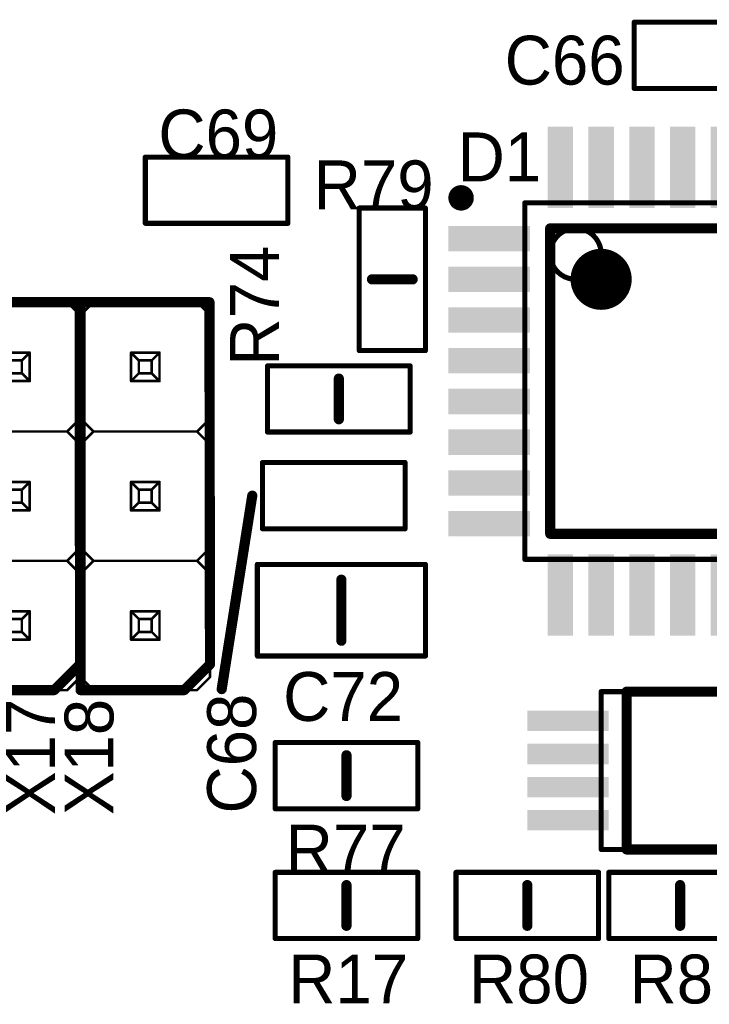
# Model space of a CAD drawing. Extents: x 155 to 301, y 140 to 255.
# Tile 7 of 17: x 174 to 187, y 181 to 201. Entities that reach past the tile are written whole.
import ezdxf

# ---------------------------------------------------------------- set-up
doc = ezdxf.new("R2010")
doc.units = 0
for name, color, linetype in [('Top_Assy', 10, 'CONTINUOUS'), ('Top_Assy_SMD', 27, 'CONTINUOUS'), ('Top_Attr', 23, 'CONTINUOUS'), ('Top_Attr_SMD', 25, 'CONTINUOUS'), ('Top_Silk', 6, 'CONTINUOUS')]:
    doc.layers.add(name, color=color, linetype=linetype)

# ---------------------------------------------------------------- blocks, each defined once
blk = doc.blocks.new('UNIT_DISC')
at = {"linetype": 'CONTINUOUS', "const_width": 0.5}
blk.add_lwpolyline([(0.25, 0, 1), (-0.25, 0, 1)], format="xyb", close=True, dxfattribs=at)
blk = doc.blocks.new('CAPC2012X150N_4932')
at = {"layer": 'Top_Assy_SMD', "linetype": 'CONTINUOUS', "const_width": 0.1}
for points in [[(181.8, 189.9), (178.5, 189.9)], [(178.5, 189.9), (178.5, 188.1)], [(181.8, 188.1), (181.8, 189.9)], [(178.5, 188.1), (181.8, 188.1)]]:
    blk.add_lwpolyline(points, dxfattribs=at)
at = {"layer": 'Top_Silk', "linetype": 'CONTINUOUS', "const_width": 0.2}
blk.add_lwpolyline([(180.15, 189.6), (180.15, 188.4)], dxfattribs=at)
at = {"layer": 'Top_Assy_SMD', "xscale": 0.1, "yscale": 0.1, "zscale": 0.1}
for p in [(178.5, 189.9), (178.5, 189.9), (181.8, 189.9), (181.8, 189.9), (178.5, 188.1), (178.5, 188.1), (181.8, 188.1), (181.8, 188.1)]:
    blk.add_blockref('UNIT_DISC', p, dxfattribs=at)
at = {"layer": 'Top_Silk', "xscale": 0.2, "yscale": 0.2, "zscale": 0.2}
for p in [(180.15, 189.6), (180.15, 188.4)]:
    blk.add_blockref('UNIT_DISC', p, dxfattribs=at)
blk = doc.blocks.new('C72')
blk.add_blockref('CAPC2012X150N_4932', (0, 0))
at = {"layer": 'Top_Attr_SMD'}
blk.add_text('C72', height=0.96, dxfattribs=at).set_placement((179.00625, 186.825))
blk = doc.blocks.new('RESC1608X55N_4954')
at = {"layer": 'Top_Assy_SMD', "linetype": 'CONTINUOUS', "const_width": 0.1}
for points in [[(181.65, 186.4), (178.85, 186.4)], [(178.85, 186.4), (178.85, 185.1)], [(181.65, 185.1), (181.65, 186.4)], [(178.85, 185.1), (181.65, 185.1)]]:
    blk.add_lwpolyline(points, dxfattribs=at)
at = {"layer": 'Top_Silk', "linetype": 'CONTINUOUS', "const_width": 0.2}
blk.add_lwpolyline([(180.25, 186.15), (180.25, 185.35)], dxfattribs=at)
at = {"layer": 'Top_Assy_SMD', "xscale": 0.1, "yscale": 0.1, "zscale": 0.1}
for p in [(178.85, 186.4), (178.85, 186.4), (181.65, 186.4), (181.65, 186.4), (178.85, 185.1), (178.85, 185.1), (181.65, 185.1), (181.65, 185.1)]:
    blk.add_blockref('UNIT_DISC', p, dxfattribs=at)
at = {"layer": 'Top_Silk', "xscale": 0.2, "yscale": 0.2, "zscale": 0.2}
for p in [(180.25, 186.15), (180.25, 185.35)]:
    blk.add_blockref('UNIT_DISC', p, dxfattribs=at)
blk = doc.blocks.new('R77')
blk.add_blockref('RESC1608X55N_4954', (0, 0))
at = {"layer": 'Top_Attr_SMD'}
blk.add_text('R77', height=0.96, dxfattribs=at).set_placement((179.05625, 183.825))
blk = doc.blocks.new('RESC1608X55N_4978')
at = {"layer": 'Top_Assy_SMD', "linetype": 'CONTINUOUS', "const_width": 0.1}
for points in [[(181.5, 193.8), (178.7, 193.8)], [(178.7, 193.8), (178.7, 192.5)], [(181.5, 192.5), (181.5, 193.8)], [(178.7, 192.5), (181.5, 192.5)]]:
    blk.add_lwpolyline(points, dxfattribs=at)
at = {"layer": 'Top_Silk', "linetype": 'CONTINUOUS', "const_width": 0.2}
blk.add_lwpolyline([(180.1, 193.55), (180.1, 192.75)], dxfattribs=at)
at = {"layer": 'Top_Assy_SMD', "xscale": 0.1, "yscale": 0.1, "zscale": 0.1}
for p in [(178.7, 193.8), (178.7, 193.8), (181.5, 193.8), (181.5, 193.8), (178.7, 192.5), (178.7, 192.5), (181.5, 192.5), (181.5, 192.5)]:
    blk.add_blockref('UNIT_DISC', p, dxfattribs=at)
at = {"layer": 'Top_Silk', "xscale": 0.2, "yscale": 0.2, "zscale": 0.2}
for p in [(180.1, 193.55), (180.1, 192.75)]:
    blk.add_blockref('UNIT_DISC', p, dxfattribs=at)
blk = doc.blocks.new('R74')
blk.add_blockref('RESC1608X55N_4978', (0, 0))
at = {"layer": 'Top_Attr_SMD'}
blk.add_text('R74', height=0.96, rotation=90, dxfattribs=at).set_placement((178.925, 193.80625))
blk = doc.blocks.new('CAPC1608X90N_5129')
at = {"layer": 'Top_Assy_SMD', "linetype": 'CONTINUOUS', "const_width": 0.1}
for points in [[(185.9, 200.55), (185.9, 199.25)], [(188.7, 200.55), (185.9, 200.55)], [(188.7, 199.25), (188.7, 200.55)], [(185.9, 199.25), (188.7, 199.25)]]:
    blk.add_lwpolyline(points, dxfattribs=at)
at = {"layer": 'Top_Assy_SMD', "xscale": 0.1, "yscale": 0.1, "zscale": 0.1}
for p in [(185.9, 200.55), (185.9, 200.55), (188.7, 200.55), (188.7, 200.55), (185.9, 199.25), (185.9, 199.25), (188.7, 199.25), (188.7, 199.25)]:
    blk.add_blockref('UNIT_DISC', p, dxfattribs=at)
blk = doc.blocks.new('C66')
blk.add_blockref('CAPC1608X90N_5129', (0, 0))
at = {"layer": 'Top_Attr_SMD'}
blk.add_text('C66', height=0.96, dxfattribs=at).set_placement((183.35625, 199.325))
blk = doc.blocks.new('RESC1608X55N_5908')
at = {"layer": 'Top_Assy_SMD', "linetype": 'CONTINUOUS', "const_width": 0.1}
for points in [[(181.65, 183.85), (178.85, 183.85)], [(178.85, 183.85), (178.85, 182.55)], [(181.65, 182.55), (181.65, 183.85)], [(178.85, 182.55), (181.65, 182.55)]]:
    blk.add_lwpolyline(points, dxfattribs=at)
at = {"layer": 'Top_Silk', "linetype": 'CONTINUOUS', "const_width": 0.2}
blk.add_lwpolyline([(180.25, 182.8), (180.25, 183.6)], dxfattribs=at)
at = {"layer": 'Top_Assy_SMD', "xscale": 0.1, "yscale": 0.1, "zscale": 0.1}
for p in [(178.85, 183.85), (178.85, 183.85), (181.65, 183.85), (181.65, 183.85), (178.85, 182.55), (178.85, 182.55), (181.65, 182.55), (181.65, 182.55)]:
    blk.add_blockref('UNIT_DISC', p, dxfattribs=at)
at = {"layer": 'Top_Silk', "xscale": 0.2, "yscale": 0.2, "zscale": 0.2}
for p in [(180.25, 183.6), (180.25, 182.8)]:
    blk.add_blockref('UNIT_DISC', p, dxfattribs=at)
blk = doc.blocks.new('R17')
blk.add_blockref('RESC1608X55N_5908', (0, 0))
at = {"layer": 'Top_Attr_SMD'}
blk.add_text('R17', height=0.96, dxfattribs=at).set_placement((179.10625, 181.275))
blk = doc.blocks.new('CAPC1608X90N_5990')
at = {"layer": 'Top_Assy_SMD', "linetype": 'CONTINUOUS', "const_width": 0.1}
for points in [[(176.3, 197.9), (176.3, 196.6)], [(179.1, 197.9), (176.3, 197.9)], [(179.1, 196.6), (179.1, 197.9)], [(176.3, 196.6), (179.1, 196.6)]]:
    blk.add_lwpolyline(points, dxfattribs=at)
at = {"layer": 'Top_Assy_SMD', "xscale": 0.1, "yscale": 0.1, "zscale": 0.1}
for p in [(176.3, 197.9), (176.3, 197.9), (179.1, 197.9), (179.1, 197.9), (176.3, 196.6), (176.3, 196.6), (179.1, 196.6), (179.1, 196.6)]:
    blk.add_blockref('UNIT_DISC', p, dxfattribs=at)
blk = doc.blocks.new('C69')
blk.add_blockref('CAPC1608X90N_5990', (0, 0))
at = {"layer": 'Top_Attr_SMD'}
blk.add_text('C69', height=0.96, dxfattribs=at).set_placement((176.55625, 197.875))
blk = doc.blocks.new('RESC1608X55N_6033')
at = {"layer": 'Top_Assy_SMD', "linetype": 'CONTINUOUS', "const_width": 0.1}
for points in [[(180.5, 196.9), (180.5, 194.1)], [(181.8, 196.9), (180.5, 196.9)], [(181.8, 194.1), (181.8, 196.9)], [(180.5, 194.1), (181.8, 194.1)]]:
    blk.add_lwpolyline(points, dxfattribs=at)
at = {"layer": 'Top_Silk', "linetype": 'CONTINUOUS', "const_width": 0.2}
blk.add_lwpolyline([(180.75, 195.5), (181.55, 195.5)], dxfattribs=at)
at = {"layer": 'Top_Assy_SMD', "xscale": 0.1, "yscale": 0.1, "zscale": 0.1}
for p in [(180.5, 196.9), (180.5, 196.9), (181.8, 196.9), (181.8, 196.9), (180.5, 194.1), (180.5, 194.1), (181.8, 194.1), (181.8, 194.1)]:
    blk.add_blockref('UNIT_DISC', p, dxfattribs=at)
at = {"layer": 'Top_Silk', "xscale": 0.2, "yscale": 0.2, "zscale": 0.2}
for p in [(180.75, 195.5), (181.55, 195.5)]:
    blk.add_blockref('UNIT_DISC', p, dxfattribs=at)
blk = doc.blocks.new('R79')
blk.add_blockref('RESC1608X55N_6033', (0, 0))
at = {"layer": 'Top_Attr_SMD'}
blk.add_text('R79', height=0.96, dxfattribs=at).set_placement((179.60625, 196.875))
blk = doc.blocks.new('RESC1608X55N_6146')
at = {"layer": 'Top_Assy_SMD', "linetype": 'CONTINUOUS', "const_width": 0.1}
for points in [[(188.2, 183.85), (185.4, 183.85)], [(185.4, 183.85), (185.4, 182.55)], [(188.2, 182.55), (188.2, 183.85)], [(185.4, 182.55), (188.2, 182.55)]]:
    blk.add_lwpolyline(points, dxfattribs=at)
at = {"layer": 'Top_Silk', "linetype": 'CONTINUOUS', "const_width": 0.2}
blk.add_lwpolyline([(186.8, 182.8), (186.8, 183.6)], dxfattribs=at)
at = {"layer": 'Top_Assy_SMD', "xscale": 0.1, "yscale": 0.1, "zscale": 0.1}
for p in [(185.4, 183.85), (185.4, 183.85), (188.2, 183.85), (188.2, 183.85), (185.4, 182.55), (185.4, 182.55), (188.2, 182.55), (188.2, 182.55)]:
    blk.add_blockref('UNIT_DISC', p, dxfattribs=at)
at = {"layer": 'Top_Silk', "xscale": 0.2, "yscale": 0.2, "zscale": 0.2}
for p in [(186.8, 183.6), (186.8, 182.8)]:
    blk.add_blockref('UNIT_DISC', p, dxfattribs=at)
blk = doc.blocks.new('R81')
blk.add_blockref('RESC1608X55N_6146', (0, 0))
at = {"layer": 'Top_Attr_SMD'}
blk.add_text('R81', height=0.96, dxfattribs=at).set_placement((185.80625, 181.275))
blk = doc.blocks.new('HSM_C2100_03AS_7002')
at = {"layer": 'Top_Assy', "linetype": 'CONTINUOUS', "const_width": 0.05}
for points in [[(172.48, 194.796), (172.734, 195.05)], [(174.766, 195.05), (172.734, 195.05)], [(174.766, 195.05), (175.02, 194.796)], [(172.48, 194.796), (172.48, 192.764)], [(175.02, 194.796), (175.02, 192.764)], [(173.4706, 193.5006), (173.4706, 194.0594)], [(173.4706, 194.0594), (174.0294, 194.0594)], [(173.623, 193.907), (173.4706, 194.0594)], [(174.0294, 194.0594), (173.877, 193.907)], [(174.0294, 194.0594), (174.0294, 193.5006)], [(173.623, 193.907), (173.877, 193.907)], [(173.623, 193.653), (173.623, 193.907)], [(173.877, 193.907), (173.877, 193.653)], [(173.623, 193.653), (173.4706, 193.5006)], [(173.877, 193.653), (173.623, 193.653)], [(174.0294, 193.5006), (173.877, 193.653)], [(174.0294, 193.5006), (173.4706, 193.5006)], [(172.48, 192.764), (172.734, 192.51)], [(175.02, 192.764), (174.766, 192.51)], [(172.48, 192.256), (172.734, 192.51)], [(174.766, 192.51), (172.734, 192.51)], [(174.766, 192.51), (175.02, 192.256)], [(172.48, 192.256), (172.48, 190.224)], [(175.02, 192.256), (175.02, 190.224)], [(173.4706, 191.5194), (174.0294, 191.5194)], [(173.623, 191.367), (173.4706, 191.5194)], [(173.4706, 190.9606), (173.4706, 191.5194)], [(174.0294, 191.5194), (173.877, 191.367)], [(174.0294, 191.5194), (174.0294, 190.9606)], [(173.623, 191.367), (173.877, 191.367)], [(173.623, 191.113), (173.623, 191.367)], [(173.877, 191.367), (173.877, 191.113)], [(173.623, 191.113), (173.4706, 190.9606)], [(173.877, 191.113), (173.623, 191.113)], [(174.0294, 190.9606), (173.877, 191.113)], [(174.0294, 190.9606), (173.4706, 190.9606)], [(172.48, 190.224), (172.734, 189.97)], [(175.02, 190.224), (174.766, 189.97)], [(172.48, 189.716), (172.734, 189.97)], [(174.766, 189.97), (172.734, 189.97)], [(174.766, 189.97), (175.02, 189.716)], [(172.48, 189.716), (172.48, 187.684)], [(175.02, 189.716), (175.02, 187.684)], [(173.4706, 188.9794), (174.0294, 188.9794)], [(173.623, 188.827), (173.4706, 188.9794)], [(173.4706, 188.4206), (173.4706, 188.9794)], [(174.0294, 188.9794), (173.877, 188.827)], [(174.0294, 188.9794), (174.0294, 188.4206)], [(173.623, 188.827), (173.877, 188.827)], [(173.623, 188.573), (173.623, 188.827)], [(173.877, 188.827), (173.877, 188.573)], [(173.623, 188.573), (173.4706, 188.4206)], [(173.877, 188.573), (173.623, 188.573)], [(174.0294, 188.4206), (173.877, 188.573)], [(174.0294, 188.4206), (173.4706, 188.4206)], [(172.48, 187.684), (172.734, 187.43)], [(175.02, 187.684), (174.766, 187.43)], [(172.734, 187.43), (174.766, 187.43)]]:
    blk.add_lwpolyline(points, dxfattribs=at)
at = {"layer": 'Top_Silk', "linetype": 'CONTINUOUS', "const_width": 0.2}
for points in [[(175.01, 195.05), (172.48, 195.05)], [(172.48, 187.43), (172.48, 195.05)], [(175.01, 195.05), (175.02, 187.938)], [(175.02, 187.938), (174.512, 187.43)], [(174.512, 187.43), (172.48, 187.43)]]:
    blk.add_lwpolyline(points, dxfattribs=at)
at = {"layer": 'Top_Assy', "xscale": 0.05, "yscale": 0.05, "zscale": 0.05}
for p in [(172.734, 195.05), (172.734, 195.05), (174.766, 195.05), (174.766, 195.05), (172.48, 194.796), (172.48, 194.796), (175.02, 194.796), (175.02, 194.796), (173.4706, 194.0594), (173.4706, 194.0594), (173.4706, 194.0594), (174.0294, 194.0594), (174.0294, 194.0594), (174.0294, 194.0594), (173.623, 193.907), (173.623, 193.907), (173.623, 193.907), (173.877, 193.907), (173.877, 193.907), (173.877, 193.907), (173.623, 193.653), (173.623, 193.653), (173.623, 193.653), (173.877, 193.653), (173.877, 193.653), (173.877, 193.653), (173.4706, 193.5006), (173.4706, 193.5006), (173.4706, 193.5006), (174.0294, 193.5006), (174.0294, 193.5006), (174.0294, 193.5006), (172.48, 192.764), (172.48, 192.764), (175.02, 192.764), (175.02, 192.764), (172.734, 192.51), (172.734, 192.51), (172.734, 192.51), (174.766, 192.51), (174.766, 192.51), (174.766, 192.51), (172.48, 192.256), (172.48, 192.256), (175.02, 192.256), (175.02, 192.256), (173.4706, 191.5194), (173.4706, 191.5194), (173.4706, 191.5194), (174.0294, 191.5194), (174.0294, 191.5194), (174.0294, 191.5194), (173.623, 191.367), (173.623, 191.367), (173.623, 191.367), (173.877, 191.367), (173.877, 191.367), (173.877, 191.367), (173.623, 191.113), (173.623, 191.113), (173.623, 191.113), (173.877, 191.113), (173.877, 191.113), (173.877, 191.113), (173.4706, 190.9606), (173.4706, 190.9606), (173.4706, 190.9606), (174.0294, 190.9606), (174.0294, 190.9606), (174.0294, 190.9606), (172.48, 190.224), (172.48, 190.224), (175.02, 190.224), (175.02, 190.224), (172.734, 189.97), (172.734, 189.97), (172.734, 189.97), (174.766, 189.97), (174.766, 189.97), (174.766, 189.97), (172.48, 189.716), (172.48, 189.716), (175.02, 189.716), (175.02, 189.716), (173.4706, 188.9794), (173.4706, 188.9794), (173.4706, 188.9794), (174.0294, 188.9794), (174.0294, 188.9794), (174.0294, 188.9794), (173.623, 188.827), (173.623, 188.827), (173.623, 188.827), (173.877, 188.827), (173.877, 188.827), (173.877, 188.827), (173.623, 188.573), (173.623, 188.573), (173.623, 188.573), (173.877, 188.573), (173.877, 188.573), (173.877, 188.573), (173.4706, 188.4206), (173.4706, 188.4206), (173.4706, 188.4206), (174.0294, 188.4206), (174.0294, 188.4206), (174.0294, 188.4206), (172.48, 187.684), (172.48, 187.684), (175.02, 187.684), (175.02, 187.684), (172.734, 187.43), (172.734, 187.43), (174.766, 187.43), (174.766, 187.43)]:
    blk.add_blockref('UNIT_DISC', p, dxfattribs=at)
at = {"layer": 'Top_Silk', "xscale": 0.2, "yscale": 0.2, "zscale": 0.2}
for p in [(172.48, 195.05), (172.48, 195.05), (175.01, 195.05), (175.01, 195.05), (175.02, 187.938), (175.02, 187.938), (172.48, 187.43), (172.48, 187.43), (174.512, 187.43), (174.512, 187.43)]:
    blk.add_blockref('UNIT_DISC', p, dxfattribs=at)
blk = doc.blocks.new('X17')
blk.add_blockref('HSM_C2100_03AS_7002', (0, 0))
at = {"layer": 'Top_Attr'}
blk.add_text('X17', height=0.96, rotation=90, dxfattribs=at).set_placement((174.525, 184.975))
blk = doc.blocks.new('CAPC1608X90N_7076')
at = {"layer": 'Top_Assy_SMD', "linetype": 'CONTINUOUS', "const_width": 0.1}
for points in [[(178.6, 191.9), (178.6, 190.6)], [(181.4, 191.9), (178.6, 191.9)], [(181.4, 190.6), (181.4, 191.9)], [(178.6, 190.6), (181.4, 190.6)]]:
    blk.add_lwpolyline(points, dxfattribs=at)
at = {"layer": 'Top_Assy_SMD', "xscale": 0.1, "yscale": 0.1, "zscale": 0.1}
for p in [(178.6, 191.9), (178.6, 191.9), (181.4, 191.9), (181.4, 191.9), (178.6, 190.6), (178.6, 190.6), (181.4, 190.6), (181.4, 190.6)]:
    blk.add_blockref('UNIT_DISC', p, dxfattribs=at)
blk = doc.blocks.new('C68')
blk.add_blockref('CAPC1608X90N_7076', (0, 0))
at = {"layer": 'Top_Attr_SMD'}
blk.add_text('C68', height=0.96, rotation=90, dxfattribs=at).set_placement((178.475, 185.00625))
blk = doc.blocks.new('RESC1608X55N_8422')
at = {"layer": 'Top_Assy_SMD', "linetype": 'CONTINUOUS', "const_width": 0.1}
for points in [[(185.2, 183.85), (182.4, 183.85)], [(182.4, 183.85), (182.4, 182.55)], [(185.2, 182.55), (185.2, 183.85)], [(182.4, 182.55), (185.2, 182.55)]]:
    blk.add_lwpolyline(points, dxfattribs=at)
at = {"layer": 'Top_Silk', "linetype": 'CONTINUOUS', "const_width": 0.2}
blk.add_lwpolyline([(183.8, 183.6), (183.8, 182.8)], dxfattribs=at)
at = {"layer": 'Top_Assy_SMD', "xscale": 0.1, "yscale": 0.1, "zscale": 0.1}
for p in [(182.4, 183.85), (182.4, 183.85), (185.2, 183.85), (185.2, 183.85), (182.4, 182.55), (182.4, 182.55), (185.2, 182.55), (185.2, 182.55)]:
    blk.add_blockref('UNIT_DISC', p, dxfattribs=at)
at = {"layer": 'Top_Silk', "xscale": 0.2, "yscale": 0.2, "zscale": 0.2}
for p in [(183.8, 183.6), (183.8, 182.8)]:
    blk.add_blockref('UNIT_DISC', p, dxfattribs=at)
blk = doc.blocks.new('R80')
blk.add_blockref('RESC1608X55N_8422', (0, 0))
at = {"layer": 'Top_Attr_SMD'}
blk.add_text('R80', height=0.96, dxfattribs=at).set_placement((182.65625, 181.275))
blk = doc.blocks.new('HSM_C2100_03AS_10015')
at = {"layer": 'Top_Assy', "linetype": 'CONTINUOUS', "const_width": 0.05}
for points in [[(175.03, 194.796), (175.284, 195.05)], [(177.316, 195.05), (175.284, 195.05)], [(177.316, 195.05), (177.57, 194.796)], [(175.03, 194.796), (175.03, 192.764)], [(177.57, 194.796), (177.57, 192.764)], [(176.0206, 193.5006), (176.0206, 194.0594)], [(176.0206, 194.0594), (176.5794, 194.0594)], [(176.173, 193.907), (176.0206, 194.0594)], [(176.5794, 194.0594), (176.427, 193.907)], [(176.5794, 194.0594), (176.5794, 193.5006)], [(176.173, 193.907), (176.427, 193.907)], [(176.173, 193.653), (176.173, 193.907)], [(176.427, 193.907), (176.427, 193.653)], [(176.173, 193.653), (176.0206, 193.5006)], [(176.427, 193.653), (176.173, 193.653)], [(176.5794, 193.5006), (176.427, 193.653)], [(176.5794, 193.5006), (176.0206, 193.5006)], [(175.03, 192.764), (175.284, 192.51)], [(177.57, 192.764), (177.316, 192.51)], [(175.03, 192.256), (175.284, 192.51)], [(177.316, 192.51), (175.284, 192.51)], [(177.316, 192.51), (177.57, 192.256)], [(175.03, 192.256), (175.03, 190.224)], [(177.57, 192.256), (177.57, 190.224)], [(176.0206, 191.5194), (176.5794, 191.5194)], [(176.173, 191.367), (176.0206, 191.5194)], [(176.0206, 190.9606), (176.0206, 191.5194)], [(176.5794, 191.5194), (176.427, 191.367)], [(176.5794, 191.5194), (176.5794, 190.9606)], [(176.173, 191.367), (176.427, 191.367)], [(176.173, 191.113), (176.173, 191.367)], [(176.427, 191.367), (176.427, 191.113)], [(176.173, 191.113), (176.0206, 190.9606)], [(176.427, 191.113), (176.173, 191.113)], [(176.5794, 190.9606), (176.427, 191.113)], [(176.5794, 190.9606), (176.0206, 190.9606)], [(175.03, 190.224), (175.284, 189.97)], [(177.57, 190.224), (177.316, 189.97)], [(175.03, 189.716), (175.284, 189.97)], [(177.316, 189.97), (175.284, 189.97)], [(177.316, 189.97), (177.57, 189.716)], [(175.03, 189.716), (175.03, 187.684)], [(177.57, 189.716), (177.57, 187.684)], [(176.0206, 188.9794), (176.5794, 188.9794)], [(176.173, 188.827), (176.0206, 188.9794)], [(176.0206, 188.4206), (176.0206, 188.9794)], [(176.5794, 188.9794), (176.427, 188.827)], [(176.5794, 188.9794), (176.5794, 188.4206)], [(176.173, 188.827), (176.427, 188.827)], [(176.173, 188.573), (176.173, 188.827)], [(176.427, 188.827), (176.427, 188.573)], [(176.173, 188.573), (176.0206, 188.4206)], [(176.427, 188.573), (176.173, 188.573)], [(176.5794, 188.4206), (176.427, 188.573)], [(176.5794, 188.4206), (176.0206, 188.4206)], [(175.03, 187.684), (175.284, 187.43)], [(177.57, 187.684), (177.316, 187.43)], [(175.284, 187.43), (177.316, 187.43)]]:
    blk.add_lwpolyline(points, dxfattribs=at)
at = {"layer": 'Top_Silk', "linetype": 'CONTINUOUS', "const_width": 0.2}
for points in [[(177.56, 195.05), (175.03, 195.05)], [(175.03, 187.43), (175.03, 195.05)], [(177.56, 195.05), (177.57, 187.938)], [(177.57, 187.938), (177.062, 187.43)], [(177.062, 187.43), (175.03, 187.43)]]:
    blk.add_lwpolyline(points, dxfattribs=at)
at = {"layer": 'Top_Assy', "xscale": 0.05, "yscale": 0.05, "zscale": 0.05}
for p in [(175.284, 195.05), (175.284, 195.05), (177.316, 195.05), (177.316, 195.05), (175.03, 194.796), (175.03, 194.796), (177.57, 194.796), (177.57, 194.796), (176.0206, 194.0594), (176.0206, 194.0594), (176.0206, 194.0594), (176.5794, 194.0594), (176.5794, 194.0594), (176.5794, 194.0594), (176.173, 193.907), (176.173, 193.907), (176.173, 193.907), (176.427, 193.907), (176.427, 193.907), (176.427, 193.907), (176.173, 193.653), (176.173, 193.653), (176.173, 193.653), (176.427, 193.653), (176.427, 193.653), (176.427, 193.653), (176.0206, 193.5006), (176.0206, 193.5006), (176.0206, 193.5006), (176.5794, 193.5006), (176.5794, 193.5006), (176.5794, 193.5006), (175.03, 192.764), (175.03, 192.764), (177.57, 192.764), (177.57, 192.764), (175.284, 192.51), (175.284, 192.51), (175.284, 192.51), (177.316, 192.51), (177.316, 192.51), (177.316, 192.51), (175.03, 192.256), (175.03, 192.256), (177.57, 192.256), (177.57, 192.256), (176.0206, 191.5194), (176.0206, 191.5194), (176.0206, 191.5194), (176.5794, 191.5194), (176.5794, 191.5194), (176.5794, 191.5194), (176.173, 191.367), (176.173, 191.367), (176.173, 191.367), (176.427, 191.367), (176.427, 191.367), (176.427, 191.367), (176.173, 191.113), (176.173, 191.113), (176.173, 191.113), (176.427, 191.113), (176.427, 191.113), (176.427, 191.113), (176.0206, 190.9606), (176.0206, 190.9606), (176.0206, 190.9606), (176.5794, 190.9606), (176.5794, 190.9606), (176.5794, 190.9606), (175.03, 190.224), (175.03, 190.224), (177.57, 190.224), (177.57, 190.224), (175.284, 189.97), (175.284, 189.97), (175.284, 189.97), (177.316, 189.97), (177.316, 189.97), (177.316, 189.97), (175.03, 189.716), (175.03, 189.716), (177.57, 189.716), (177.57, 189.716), (176.0206, 188.9794), (176.0206, 188.9794), (176.0206, 188.9794), (176.5794, 188.9794), (176.5794, 188.9794), (176.5794, 188.9794), (176.173, 188.827), (176.173, 188.827), (176.173, 188.827), (176.427, 188.827), (176.427, 188.827), (176.427, 188.827), (176.173, 188.573), (176.173, 188.573), (176.173, 188.573), (176.427, 188.573), (176.427, 188.573), (176.427, 188.573), (176.0206, 188.4206), (176.0206, 188.4206), (176.0206, 188.4206), (176.5794, 188.4206), (176.5794, 188.4206), (176.5794, 188.4206), (175.03, 187.684), (175.03, 187.684), (177.57, 187.684), (177.57, 187.684), (175.284, 187.43), (175.284, 187.43), (177.316, 187.43), (177.316, 187.43)]:
    blk.add_blockref('UNIT_DISC', p, dxfattribs=at)
at = {"layer": 'Top_Silk', "xscale": 0.2, "yscale": 0.2, "zscale": 0.2}
for p in [(175.03, 195.05), (175.03, 195.05), (177.56, 195.05), (177.56, 195.05), (177.57, 187.938), (177.57, 187.938), (175.03, 187.43), (175.03, 187.43), (177.062, 187.43), (177.062, 187.43)]:
    blk.add_blockref('UNIT_DISC', p, dxfattribs=at)
blk = doc.blocks.new('X18')
blk.add_blockref('HSM_C2100_03AS_10015', (0, 0))
at = {"layer": 'Top_Attr'}
blk.add_text('X18', height=0.96, rotation=90, dxfattribs=at).set_placement((175.675, 184.975))
blk = doc.blocks.new('TSOP65P640X120_8N_11102')
at = {"layer": 'Top_Assy_SMD', "linetype": 'CONTINUOUS', "const_width": 0.1}
for points in [[(185.25, 187.4), (185.25, 184.3)], [(189.75, 187.4), (185.25, 187.4)], [(189.75, 184.3), (189.75, 187.4)], [(185.25, 184.3), (189.75, 184.3)]]:
    blk.add_lwpolyline(points, dxfattribs=at)
blk.add_lwpolyline([(188.25, 185.3, 1), (189.25, 185.3, 1)], format="xyb", close=True, dxfattribs=at)
at = {"layer": 'Top_Silk', "linetype": 'CONTINUOUS', "const_width": 0.2}
for points in [[(185.75, 187.4), (185.75, 184.3)], [(189.25, 187.4), (185.75, 187.4)], [(189.25, 184.3), (189.25, 187.4)], [(185.75, 184.3), (189.25, 184.3)]]:
    blk.add_lwpolyline(points, dxfattribs=at)
at = {"layer": 'Top_Silk', "linetype": 'CONTINUOUS'}
for points, const_width in [([(187.95, 185.3, 1), (188.55, 185.3, 1)], 0.6), ([(190.775, 184.1, 1), (191.025, 184.1, 1)], 0.25)]:
    blk.add_lwpolyline(points, format="xyb", close=True, dxfattribs=dict(at, const_width=const_width))
at = {"layer": 'Top_Assy_SMD', "xscale": 0.1, "yscale": 0.1, "zscale": 0.1}
for p in [(185.25, 187.4), (185.25, 187.4), (189.75, 187.4), (189.75, 187.4), (185.25, 184.3), (185.25, 184.3), (189.75, 184.3), (189.75, 184.3)]:
    blk.add_blockref('UNIT_DISC', p, dxfattribs=at)
at = {"layer": 'Top_Silk', "xscale": 0.2, "yscale": 0.2, "zscale": 0.2}
for p in [(185.75, 187.4), (185.75, 187.4), (189.25, 187.4), (189.25, 187.4), (185.75, 184.3), (185.75, 184.3), (189.25, 184.3), (189.25, 184.3)]:
    blk.add_blockref('UNIT_DISC', p, dxfattribs=at)
blk = doc.blocks.new('SHAPE_SQ_629_157_0_0_0_0')
blk.add_solid([(-0.8, -0.2), (0.8, -0.2), (-0.8, 0.2), (0.8, 0.2)])
blk = doc.blocks.new('16x04a152')
at = {"layer": 'Top_Assy_SMD'}
blk.add_blockref('SHAPE_SQ_629_157_0_0_0_0', (0, 0), dxfattribs=at)
blk = doc.blocks.new('16x04a15')
at = {"layer": 'Top_Assy_SMD'}
blk.add_blockref('SHAPE_SQ_629_157_0_0_0_0', (0, 0), dxfattribs=at)
blk = doc.blocks.new('16x04a14')
at = {"layer": 'Top_Assy_SMD'}
blk.add_blockref('SHAPE_SQ_629_157_0_0_0_0', (0, 0), dxfattribs=at)
blk = doc.blocks.new('16x04a')
at = {"layer": 'Top_Assy_SMD'}
blk.add_blockref('SHAPE_SQ_629_157_0_0_0_0', (0, 0), dxfattribs=at)
blk = doc.blocks.new('16x04a81')
at = {"layer": 'Top_Assy_SMD'}
blk.add_blockref('SHAPE_SQ_629_157_0_0_0_0', (0, 0), dxfattribs=at)
blk = doc.blocks.new('D4')
blk.add_blockref('TSOP65P640X120_8N_11102', (0, 0))
at = {"rotation": 180}
for name, p in [('16x04a15', (184.6, 186.825)), ('16x04a152', (190.4, 186.825)), ('16x04a14', (184.6, 186.175)), ('16x04a152', (190.4, 186.175)), ('16x04a', (184.6, 185.525)), ('16x04a152', (190.4, 185.525)), ('16x04a81', (184.6, 184.875)), ('16x04a152', (190.4, 184.875))]:
    blk.add_blockref(name, p, dxfattribs=at)
at = {"layer": 'Top_Attr_SMD'}
blk.add_text('D4', height=0.96, dxfattribs=at).set_placement((189.93125, 187.125))
blk = doc.blocks.new('TQFP80P900X900X160_32N_11546')
at = {"layer": 'Top_Assy_SMD', "linetype": 'CONTINUOUS', "const_width": 0.1}
for points in [[(183.75, 197), (183.75, 190)], [(190.75, 197), (183.75, 197)], [(190.75, 190), (190.75, 197)], [(183.75, 190), (190.75, 190)]]:
    blk.add_lwpolyline(points, dxfattribs=at)
blk.add_lwpolyline([(185.25, 196, 1), (184.25, 196, 1)], format="xyb", close=True, dxfattribs=at)
at = {"layer": 'Top_Silk', "linetype": 'CONTINUOUS'}
for points, const_width in [([(182.625, 197.1, 1), (182.375, 197.1, 1)], 0.25), ([(185.55, 195.5, 1), (184.95, 195.5, 1)], 0.6)]:
    blk.add_lwpolyline(points, format="xyb", close=True, dxfattribs=dict(at, const_width=const_width))
at = {"layer": 'Top_Silk', "linetype": 'CONTINUOUS', "const_width": 0.2}
for points in [[(184.25, 196.5), (184.25, 190.5)], [(190.25, 196.5), (184.25, 196.5)], [(190.25, 190.5), (190.25, 196.5)], [(184.25, 190.5), (190.25, 190.5)]]:
    blk.add_lwpolyline(points, dxfattribs=at)
at = {"layer": 'Top_Assy_SMD', "xscale": 0.1, "yscale": 0.1, "zscale": 0.1}
for p in [(183.75, 197), (183.75, 197), (190.75, 197), (190.75, 197), (183.75, 190), (183.75, 190), (190.75, 190), (190.75, 190)]:
    blk.add_blockref('UNIT_DISC', p, dxfattribs=at)
at = {"layer": 'Top_Silk', "xscale": 0.2, "yscale": 0.2, "zscale": 0.2}
for p in [(184.25, 196.5), (184.25, 196.5), (190.25, 196.5), (190.25, 196.5), (184.25, 190.5), (184.25, 190.5), (190.25, 190.5), (190.25, 190.5)]:
    blk.add_blockref('UNIT_DISC', p, dxfattribs=at)
blk = doc.blocks.new('SHAPE_SQ_629_196_0_0_0_0')
blk.add_solid([(-0.8, -0.25), (0.8, -0.25), (-0.8, 0.25), (0.8, 0.25)])
blk = doc.blocks.new('16x05a107')
at = {"layer": 'Top_Assy_SMD'}
blk.add_blockref('SHAPE_SQ_629_196_0_0_0_0', (0, 0), dxfattribs=at)
blk = doc.blocks.new('16x05a152')
at = {"layer": 'Top_Assy_SMD'}
blk.add_blockref('SHAPE_SQ_629_196_0_0_0_0', (0, 0), dxfattribs=at)
blk = doc.blocks.new('16x05a8')
at = {"layer": 'Top_Assy_SMD'}
blk.add_blockref('SHAPE_SQ_629_196_0_0_0_0', (0, 0), dxfattribs=at)
blk = doc.blocks.new('16x05a144')
at = {"layer": 'Top_Assy_SMD'}
blk.add_blockref('SHAPE_SQ_629_196_0_0_0_0', (0, 0), dxfattribs=at)
blk = doc.blocks.new('16x05a146')
at = {"layer": 'Top_Assy_SMD'}
blk.add_blockref('SHAPE_SQ_629_196_0_0_0_0', (0, 0), dxfattribs=at)
blk = doc.blocks.new('16x05a')
at = {"layer": 'Top_Assy_SMD'}
blk.add_blockref('SHAPE_SQ_629_196_0_0_0_0', (0, 0), dxfattribs=at)
blk = doc.blocks.new('16x05a81')
at = {"layer": 'Top_Assy_SMD'}
blk.add_blockref('SHAPE_SQ_629_196_0_0_0_0', (0, 0), dxfattribs=at)
blk = doc.blocks.new('16x05a147')
at = {"layer": 'Top_Assy_SMD'}
blk.add_blockref('SHAPE_SQ_629_196_0_0_0_0', (0, 0), dxfattribs=at)
blk = doc.blocks.new('16x05a94')
at = {"layer": 'Top_Assy_SMD'}
blk.add_blockref('SHAPE_SQ_629_196_0_0_0_0', (0, 0), dxfattribs=at)
blk = doc.blocks.new('16x05a173')
at = {"layer": 'Top_Assy_SMD'}
blk.add_blockref('SHAPE_SQ_629_196_0_0_0_0', (0, 0), dxfattribs=at)
blk = doc.blocks.new('16x05a103')
at = {"layer": 'Top_Assy_SMD'}
blk.add_blockref('SHAPE_SQ_629_196_0_0_0_0', (0, 0), dxfattribs=at)
blk = doc.blocks.new('16x05a158')
at = {"layer": 'Top_Assy_SMD'}
blk.add_blockref('SHAPE_SQ_629_196_0_0_0_0', (0, 0), dxfattribs=at)
blk = doc.blocks.new('16x05a141')
at = {"layer": 'Top_Assy_SMD'}
blk.add_blockref('SHAPE_SQ_629_196_0_0_0_0', (0, 0), dxfattribs=at)
blk = doc.blocks.new('16x05a134')
at = {"layer": 'Top_Assy_SMD'}
blk.add_blockref('SHAPE_SQ_629_196_0_0_0_0', (0, 0), dxfattribs=at)
blk = doc.blocks.new('16x05a136')
at = {"layer": 'Top_Assy_SMD'}
blk.add_blockref('SHAPE_SQ_629_196_0_0_0_0', (0, 0), dxfattribs=at)
blk = doc.blocks.new('16x05a104')
at = {"layer": 'Top_Assy_SMD'}
blk.add_blockref('SHAPE_SQ_629_196_0_0_0_0', (0, 0), dxfattribs=at)
blk = doc.blocks.new('16x05a102')
at = {"layer": 'Top_Assy_SMD'}
blk.add_blockref('SHAPE_SQ_629_196_0_0_0_0', (0, 0), dxfattribs=at)
blk = doc.blocks.new('D1')
at = {"rotation": 90}
for name, p in [('16x05a', (184.45, 197.7)), ('16x05a', (185.25, 197.7)), ('16x05a', (186.05, 197.7)), ('16x05a', (186.85, 197.7)), ('16x05a152', (187.65, 197.7)), ('16x05a136', (188.45, 197.7)), ('16x05a134', (189.25, 197.7)), ('16x05a81', (190.05, 197.7)), ('16x05a8', (184.45, 189.3)), ('16x05a144', (185.25, 189.3)), ('16x05a146', (186.05, 189.3)), ('16x05a173', (186.85, 189.3)), ('16x05a103', (187.65, 189.3)), ('16x05a', (188.45, 189.3)), ('16x05a', (189.25, 189.3)), ('16x05a', (190.05, 189.3))]:
    blk.add_blockref(name, p, dxfattribs=at)
for name, p in [('TQFP80P900X900X160_32N_11546', (0, 0)), ('16x05a152', (183.05, 196.3)), ('16x05a141', (191.45, 196.3)), ('16x05a', (183.05, 195.5)), ('16x05a141', (191.45, 195.5)), ('16x05a81', (183.05, 194.7)), ('16x05a', (191.45, 194.7)), ('16x05a147', (183.05, 193.9)), ('16x05a', (191.45, 193.9)), ('16x05a94', (183.05, 193.1)), ('16x05a103', (191.45, 193.1)), ('16x05a104', (183.05, 192.3)), ('16x05a102', (191.45, 192.3)), ('16x05a107', (183.05, 191.5)), ('16x05a152', (191.45, 191.5)), ('16x05a152', (183.05, 190.7)), ('16x05a158', (191.45, 190.7))]:
    blk.add_blockref(name, p)
at = {"layer": 'Top_Attr_SMD'}
blk.add_text('D1', height=0.96, dxfattribs=at).set_placement((182.431, 197.425))

msp = doc.modelspace()

# ---------------------------------------------------------------- linework, layer by layer
at = {"layer": 'Top_Silk', "linetype": 'CONTINUOUS', "const_width": 0.2}
msp.add_lwpolyline([(177.8, 187.45), (178.4, 191.25)], dxfattribs=at)

# ---------------------------------------------------------------- block references
for name in ['C66', 'C69', 'D1', 'R79', 'R74', 'X17', 'X18', 'C68', 'C72', 'D4', 'R77', 'R17', 'R80', 'R81']:
    msp.add_blockref(name, (0, 0))
at = {"layer": 'Top_Silk', "xscale": 0.2, "yscale": 0.2, "zscale": 0.2}
for p in [(178.4, 191.25), (177.8, 187.45)]:
    msp.add_blockref('UNIT_DISC', p, dxfattribs=at)

doc.saveas('drawing.dxf')
